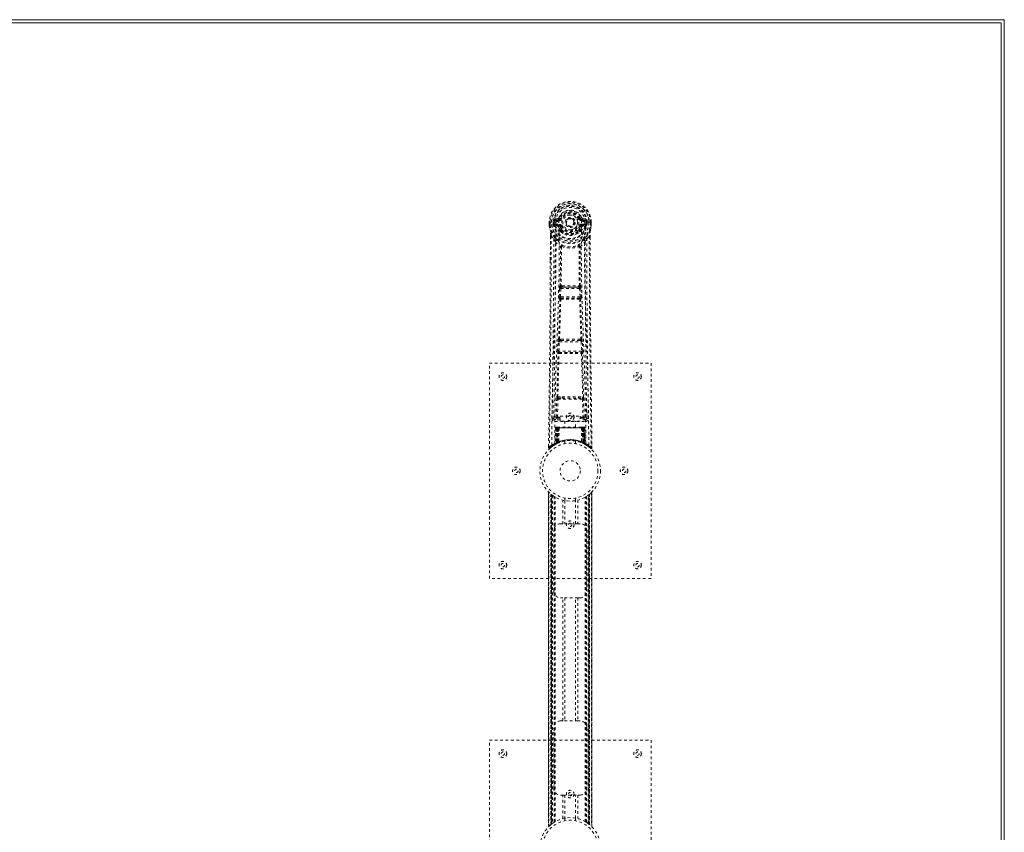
# Model space of a CAD drawing. Header units: inches. Extents: x 28 to 172, y 67 to 114.
# Tile 8 of 8: x 135 to 172, y 84 to 114. Entities that reach past the tile are written whole.
import ezdxf

# ---------------------------------------------------------------- set-up
doc = ezdxf.new("R2010")
doc.units = ezdxf.units.IN
doc.header["$MEASUREMENT"] = 0
doc.linetypes.add('SLD-Dashed', pattern=[0.075, 0.05, -0.025])
doc.linetypes.add('SLD-Solid', pattern=[0])

msp = doc.modelspace()

# ---------------------------------------------------------------- linework, layer by layer
at = {"color": 7, "linetype": 'SLD-Solid', "lineweight": 15}
for p, q in [((100.124, 114.005), (171.874, 114.005)), ((171.755, 113.887), (100.124, 113.887)), ((171.755, 113.887), (100.124, 113.887)), ((171.755, 66.623), (171.755, 113.887)), ((171.755, 66.623), (171.755, 113.887)), ((171.874, 114.005), (171.874, 66.505))]:
    msp.add_line(p, q, dxfattribs=at)
at = {"color": 7, "linetype": 'SLD-Dashed', "lineweight": 0}
for p, q in [((154.976, 106.489), (154.976, 106.373)), ((154.98, 106.489), (154.976, 106.489)), ((154.977, 106.49), (154.977, 106.373)), ((155.033, 106.489), (154.98, 106.489)), ((155.006, 106.487), (155.006, 106.373)), ((155.056, 106.488), (155.033, 106.489)), ((155.214, 106.488), (155.056, 106.488)), ((155.127, 106.415), (155.127, 106.486)), ((155.127, 106.415), (155.157, 106.417)), ((155.127, 106.415), (155.127, 106.415)), ((155.162, 106.486), (155.157, 106.486)), ((155.157, 106.486), (155.157, 106.417)), ((155.157, 106.416), (155.162, 106.397)), ((155.162, 106.408), (155.162, 106.486)), ((155.162, 106.397), (155.162, 106.408)), ((155.299, 106.63), (155.18, 106.606)), ((155.197, 106.418), (155.197, 106.388)), ((155.197, 106.418), (155.327, 106.418)), ((155.21, 106.57), (155.327, 106.591)), ((155.21, 106.57), (155.21, 106.54)), ((155.327, 106.57), (155.21, 106.57)), ((155.327, 106.54), (155.21, 106.54)), ((155.327, 106.591), (155.327, 106.57)), ((155.327, 106.54), (155.327, 106.57)), ((155.327, 106.418), (155.327, 106.388)), ((155.387, 106.634), (155.332, 106.657)), ((155.332, 106.524), (155.332, 106.526)), ((155.387, 106.634), (155.409, 106.625)), ((155.912, 106.479), (155.911, 106.464)), ((155.912, 106.487), (155.912, 106.479)), ((156.102, 106.625), (156.124, 106.634)), ((156.124, 106.634), (156.128, 106.627)), ((156.179, 106.526), (156.179, 106.524)), ((156.184, 106.591), (156.301, 106.57)), ((156.184, 106.591), (156.184, 106.57)), ((156.301, 106.57), (156.184, 106.57)), ((156.184, 106.54), (156.184, 106.57)), ((156.301, 106.54), (156.184, 106.54)), ((156.184, 106.418), (156.184, 106.388)), ((156.184, 106.418), (156.314, 106.418)), ((156.331, 106.606), (156.212, 106.63)), ((156.455, 106.488), (156.297, 106.488)), ((156.301, 106.54), (156.301, 106.57)), ((156.314, 106.388), (156.314, 106.418)), ((156.349, 106.486), (156.354, 106.486)), ((156.349, 106.408), (156.349, 106.486)), ((156.354, 106.416), (156.349, 106.397)), ((156.349, 106.397), (156.349, 106.408)), ((156.354, 106.417), (156.354, 106.486)), ((156.354, 106.417), (156.384, 106.415)), ((156.384, 106.487), (156.384, 106.486)), ((156.384, 106.486), (156.384, 106.415)), ((156.384, 106.415), (156.384, 106.415)), ((156.478, 106.489), (156.455, 106.488)), ((156.531, 106.489), (156.478, 106.489)), ((156.505, 106.373), (156.505, 106.487)), ((156.535, 106.489), (156.531, 106.489)), ((156.534, 106.373), (156.534, 106.49)), ((156.535, 106.489), (156.535, 106.373)), ((154.976, 106.373), (154.976, 106.368)), ((155.169, 106.371), (155.172, 106.366)), ((155.172, 106.366), (155.173, 106.366)), ((155.172, 106.366), (155.172, 106.366)), ((155.183, 106.355), (155.172, 106.366)), ((155.183, 106.355), (155.297, 106.334)), ((155.327, 106.363), (155.197, 106.388)), ((155.197, 106.388), (155.327, 106.388)), ((155.327, 106.363), (155.327, 106.388)), ((155.409, 106.334), (155.382, 106.322)), ((155.387, 106.173), (155.387, 106.191)), ((155.406, 106.127), (155.395, 106.144)), ((155.411, 106.197), (155.411, 106.179)), ((156.1, 106.179), (156.1, 106.197)), ((156.129, 106.322), (156.102, 106.334)), ((156.116, 106.144), (156.105, 106.127)), ((156.124, 106.173), (156.124, 106.191)), ((156.314, 106.388), (156.184, 106.363)), ((156.184, 106.363), (156.184, 106.388)), ((156.184, 106.388), (156.314, 106.388)), ((156.214, 106.334), (156.328, 106.355)), ((156.339, 106.366), (156.328, 106.355)), ((156.328, 106.355), (156.328, 106.355)), ((156.328, 106.355), (156.328, 106.355)), ((156.339, 106.366), (156.342, 106.371)), ((156.535, 106.368), (156.535, 106.373)), ((155.018, 105.988), (155.015, 105.064)), ((155.019, 105.063), (155.019, 105.987)), ((155.048, 105.986), (155.144, 105.871)), ((156.367, 105.871), (156.463, 105.986)), ((156.492, 105.934), (156.492, 105.987)), ((156.493, 105.988), (156.493, 105.934)), ((155.428, 105.569), (155.428, 105.569)), ((156.083, 105.569), (156.083, 105.569)), ((155.345, 103.715), (155.362, 104.033)), ((155.39, 103.713), (155.406, 104.03)), ((155.406, 104.03), (156.105, 104.03)), ((155.456, 104.129), (155.416, 104.128)), ((155.425, 104.075), (155.464, 104.075)), ((156.047, 104.075), (155.464, 104.075)), ((156.047, 104.075), (156.086, 104.075)), ((156.095, 104.128), (156.055, 104.129)), ((156.105, 104.03), (156.121, 103.713)), ((156.166, 103.715), (156.149, 104.033)), ((155.369, 103.621), (155.354, 103.626)), ((156.121, 103.713), (155.39, 103.713)), ((155.413, 103.664), (155.399, 103.668)), ((155.399, 103.668), (156.112, 103.668)), ((156.112, 103.668), (156.098, 103.664)), ((156.142, 103.621), (156.157, 103.626)), ((155.29, 101.698), (155.307, 102.05)), ((155.335, 101.696), (155.352, 102.048)), ((155.352, 102.048), (156.159, 102.048)), ((155.39, 102.145), (155.357, 102.144)), ((155.399, 102.093), (155.367, 102.093)), ((156.112, 102.093), (155.399, 102.093)), ((156.112, 102.093), (156.144, 102.093)), ((156.154, 102.144), (156.121, 102.145)), ((156.159, 102.048), (156.176, 101.696)), ((156.221, 101.698), (156.204, 102.05)), ((156.176, 101.696), (155.335, 101.696)), ((155.349, 101.647), (155.341, 101.651)), ((155.341, 101.651), (156.17, 101.651)), ((156.17, 101.651), (156.162, 101.647)), ((155.297, 101.608), (155.305, 101.604)), ((156.206, 101.604), (156.214, 101.608)), ((152.755, 93.255), (152.755, 101.255)), ((152.755, 101.255), (158.755, 101.255)), ((158.755, 101.255), (158.755, 93.255)), ((155.237, 99.253), (155.252, 99.914)), ((155.281, 99.252), (155.297, 99.913)), ((155.294, 99.998), (155.451, 100.004)), ((155.297, 99.913), (156.214, 99.913)), ((155.305, 99.954), (155.458, 99.956)), ((155.458, 99.956), (156.053, 99.956)), ((156.053, 99.956), (156.206, 99.954)), ((156.06, 100.004), (156.217, 99.998)), ((156.214, 99.913), (156.229, 99.252)), ((156.274, 99.253), (156.259, 99.914)), ((155.147, 99.485), (155.143, 99.198)), ((156.368, 99.198), (156.364, 99.485)), ((155.143, 99.195), (155.144, 99.187)), ((155.188, 99.15), (155.188, 99.089)), ((155.375, 99.15), (155.188, 99.15)), ((155.188, 99.089), (156.323, 99.089)), ((155.281, 99.207), (155.281, 99.252)), ((155.281, 99.252), (155.375, 99.252)), ((155.281, 99.207), (155.375, 99.207)), ((155.375, 99.283), (156.125, 99.283)), ((155.375, 99.103), (155.375, 99.283)), ((156.125, 99.103), (155.375, 99.103)), ((155.56, 99.103), (155.56, 98.88)), ((155.95, 98.88), (155.95, 99.103)), ((156.125, 99.283), (156.125, 99.103)), ((156.125, 99.252), (156.229, 99.252)), ((156.125, 99.207), (156.229, 99.207)), ((156.323, 99.15), (156.125, 99.15)), ((156.229, 99.207), (156.229, 99.252)), ((156.323, 99.089), (156.323, 99.15)), ((156.367, 99.187), (156.368, 99.195)), ((155.21, 98.851), (155.189, 98.246)), ((155.223, 98.851), (155.202, 98.254)), ((155.223, 98.851), (155.21, 98.851)), ((155.244, 98.855), (155.221, 98.261)), ((155.241, 98.851), (155.221, 98.265)), ((155.308, 98.851), (155.241, 98.851)), ((155.249, 98.851), (155.248, 98.295)), ((155.256, 98.88), (155.249, 98.88)), ((155.256, 98.851), (155.249, 98.851)), ((155.263, 98.88), (155.253, 98.88)), ((155.256, 98.851), (156.255, 98.851)), ((155.256, 98.298), (155.256, 98.851)), ((155.262, 98.301), (155.262, 98.851)), ((155.262, 98.851), (155.269, 98.851)), ((155.269, 98.88), (155.263, 98.88)), ((155.269, 98.851), (155.269, 98.304)), ((156.242, 98.851), (155.269, 98.851)), ((155.325, 98.88), (155.271, 98.88)), ((155.281, 98.851), (155.28, 98.31)), ((155.287, 98.88), (155.281, 98.88)), ((155.287, 98.851), (155.281, 98.851)), ((155.287, 98.88), (155.325, 98.88)), ((155.287, 98.851), (156.224, 98.851)), ((155.287, 98.312), (155.287, 98.851)), ((155.289, 98.3), (155.308, 98.851)), ((155.309, 98.851), (155.29, 98.301)), ((155.308, 98.851), (155.309, 98.851)), ((155.34, 98.851), (155.309, 98.851)), ((155.34, 98.851), (155.335, 98.33)), ((155.347, 98.88), (155.339, 98.88)), ((156.171, 98.851), (155.34, 98.851)), ((156.164, 98.88), (155.347, 98.88)), ((156.172, 98.88), (156.164, 98.88)), ((156.171, 98.851), (156.176, 98.33)), ((156.202, 98.851), (156.171, 98.851)), ((156.24, 98.88), (156.186, 98.88)), ((156.186, 98.88), (156.224, 98.88)), ((156.221, 98.301), (156.202, 98.851)), ((156.202, 98.851), (156.203, 98.851)), ((156.203, 98.851), (156.222, 98.3)), ((156.27, 98.851), (156.203, 98.851)), ((156.23, 98.88), (156.224, 98.88)), ((156.23, 98.851), (156.224, 98.851)), ((156.224, 98.851), (156.224, 98.312)), ((156.231, 98.31), (156.23, 98.851)), ((156.248, 98.88), (156.242, 98.88)), ((156.242, 98.304), (156.242, 98.851)), ((156.242, 98.851), (156.249, 98.851)), ((156.258, 98.88), (156.248, 98.88)), ((156.249, 98.851), (156.249, 98.301)), ((156.262, 98.88), (156.255, 98.88)), ((156.262, 98.851), (156.255, 98.851)), ((156.255, 98.851), (156.255, 98.298)), ((156.263, 98.295), (156.262, 98.851)), ((156.29, 98.261), (156.267, 98.855)), ((156.27, 98.851), (156.29, 98.265)), ((156.288, 98.851), (156.309, 98.254)), ((156.301, 98.851), (156.288, 98.851)), ((156.301, 98.851), (156.322, 98.246)), ((155.555, 98.363), (155.555, 98.266)), ((155.955, 98.266), (155.955, 98.363)), ((154.95, 98.181), (154.949, 98.114)), ((154.95, 98.181), (154.949, 98.114)), ((154.949, 98.114), (154.979, 98.114)), ((154.951, 98.177), (154.95, 98.114)), ((154.998, 98.093), (155.04, 98.127)), ((155.174, 98.221), (155.187, 98.229)), ((155.189, 98.246), (155.202, 98.254)), ((155.205, 98.24), (155.272, 98.274)), ((155.221, 98.265), (155.289, 98.3)), ((155.248, 98.295), (155.256, 98.298)), ((155.261, 98.269), (155.248, 98.295)), ((155.261, 98.269), (155.252, 98.264)), ((155.256, 98.298), (155.268, 98.272)), ((155.268, 98.272), (155.261, 98.269)), ((155.269, 98.304), (155.262, 98.301)), ((155.266, 98.271), (155.274, 98.275)), ((155.269, 98.304), (155.281, 98.278)), ((155.272, 98.274), (155.273, 98.274)), ((155.273, 98.274), (155.28, 98.278)), ((155.28, 98.31), (155.287, 98.312)), ((155.292, 98.283), (155.28, 98.31)), ((155.29, 98.301), (155.289, 98.3)), ((155.298, 98.286), (155.292, 98.283)), ((156.224, 98.312), (156.213, 98.286)), ((156.219, 98.283), (156.213, 98.286)), ((156.231, 98.31), (156.219, 98.283)), ((156.222, 98.3), (156.221, 98.301)), ((156.222, 98.3), (156.29, 98.265)), ((156.224, 98.312), (156.231, 98.31)), ((156.242, 98.304), (156.23, 98.278)), ((156.238, 98.274), (156.239, 98.274)), ((156.239, 98.274), (156.253, 98.266)), ((156.249, 98.301), (156.242, 98.304)), ((156.255, 98.298), (156.243, 98.272)), ((156.25, 98.269), (156.243, 98.272)), ((156.263, 98.295), (156.25, 98.269)), ((156.276, 98.255), (156.25, 98.269)), ((156.255, 98.298), (156.263, 98.295)), ((156.27, 98.258), (156.305, 98.24)), ((156.309, 98.254), (156.322, 98.246)), ((156.318, 98.234), (156.331, 98.226)), ((156.324, 98.229), (156.337, 98.221)), ((156.471, 98.127), (156.513, 98.093)), ((156.532, 98.114), (156.512, 98.091)), ((156.562, 98.114), (156.561, 98.181)), ((154.95, 96.471), (154.95, 84.04)), ((154.95, 84.041), (154.95, 96.47)), ((154.95, 96.47), (154.951, 96.469)), ((154.95, 96.469), (154.95, 84.042)), ((154.962, 84.053), (154.962, 96.457)), ((155.04, 84.124), (155.04, 96.387)), ((155.04, 96.387), (155.04, 84.124)), ((155.045, 96.383), (155.045, 84.128)), ((155.085, 96.352), (155.049, 96.38)), ((155.049, 84.131), (155.049, 96.38)), ((155.049, 96.38), (155.049, 84.131)), ((155.054, 96.375), (155.054, 84.135)), ((155.064, 84.143), (155.064, 96.368)), ((155.065, 84.144), (155.065, 96.367)), ((155.067, 96.366), (155.067, 84.145)), ((155.069, 96.364), (155.069, 84.147)), ((155.099, 96.341), (155.099, 84.169)), ((155.157, 96.303), (155.153, 96.306)), ((155.157, 84.208), (155.157, 96.303)), ((155.183, 84.224), (155.183, 96.287)), ((155.2, 84.234), (155.2, 96.277)), ((155.474, 95.29), (155.474, 96.166)), ((155.555, 96.244), (155.555, 96.148)), ((155.955, 96.148), (155.955, 96.244)), ((156.037, 96.166), (156.037, 95.29)), ((156.311, 84.234), (156.311, 96.277)), ((156.328, 84.224), (156.328, 96.287)), ((156.354, 84.208), (156.354, 96.303)), ((156.419, 84.163), (156.419, 96.347)), ((156.442, 84.147), (156.442, 96.364)), ((156.444, 84.145), (156.444, 96.366)), ((156.446, 96.367), (156.446, 84.144)), ((156.45, 96.37), (156.45, 84.14)), ((156.462, 96.38), (156.462, 84.131)), ((156.462, 84.131), (156.462, 96.38)), ((156.464, 84.129), (156.464, 96.382)), ((156.471, 96.387), (156.466, 96.383)), ((156.466, 84.128), (156.466, 96.383)), ((156.47, 84.124), (156.47, 96.387)), ((156.471, 96.387), (156.471, 84.124)), ((156.548, 96.457), (156.548, 84.053)), ((156.561, 84.04), (156.561, 96.471)), ((156.561, 96.47), (156.561, 84.041)), ((156.561, 84.042), (156.561, 96.469)), ((155.558, 96.148), (155.558, 95.29)), ((155.953, 95.29), (155.953, 96.148)), ((155.39, 95.29), (155.474, 95.29)), ((156.037, 95.29), (155.474, 95.29)), ((156.037, 95.29), (156.12, 95.29)), ((155.14, 92.79), (155.14, 95.04)), ((156.37, 95.04), (156.37, 92.79)), ((158.755, 93.255), (152.755, 93.255)), ((155.474, 92.54), (155.39, 92.54)), ((155.474, 87.97), (155.474, 92.54)), ((156.037, 92.54), (155.474, 92.54)), ((155.558, 92.54), (155.558, 87.97)), ((155.953, 87.97), (155.953, 92.54)), ((156.037, 92.54), (156.037, 87.97)), ((156.12, 92.54), (156.037, 92.54)), ((155.39, 87.97), (155.474, 87.97)), ((156.037, 87.97), (155.474, 87.97)), ((156.037, 87.97), (156.12, 87.97)), ((155.14, 85.47), (155.14, 87.72)), ((156.37, 87.72), (156.37, 85.47)), ((152.755, 79.255), (152.755, 87.255)), ((152.755, 87.255), (158.755, 87.255)), ((158.755, 87.255), (158.755, 79.255)), ((155.474, 85.22), (155.39, 85.22)), ((155.474, 84.345), (155.474, 85.22)), ((155.474, 85.22), (156.037, 85.22)), ((155.558, 85.22), (155.558, 84.363)), ((155.953, 84.363), (155.953, 85.22)), ((156.037, 85.22), (156.037, 84.345)), ((156.12, 85.22), (156.037, 85.22)), ((155.04, 84.124), (155.045, 84.128)), ((155.555, 84.363), (155.555, 84.266)), ((155.955, 84.266), (155.955, 84.363)), ((156.354, 84.208), (156.358, 84.205)), ((156.426, 84.159), (156.462, 84.131)), ((156.462, 84.131), (156.442, 84.147)), ((156.466, 84.128), (156.471, 84.124)), ((156.561, 84.041), (156.56, 84.042))]:
    msp.add_line(p, q, dxfattribs=at)
at = {"color": 7, "linetype": 'SLD-Dashed', "lineweight": 0, "flags": 128}
for points in [[(155.332, 106.526), (155.338, 106.603), (155.361, 106.677), (155.4, 106.746), (155.454, 106.806), (155.519, 106.854), (155.593, 106.89), (155.673, 106.912), (155.755, 106.92), (155.838, 106.912), (155.918, 106.89), (155.992, 106.854), (156.057, 106.806), (156.111, 106.746), (156.15, 106.677), (156.173, 106.603), (156.179, 106.526)], [(154.976, 106.489), (154.976, 106.489), (154.977, 106.489), (154.979, 106.488), (154.983, 106.488), (154.987, 106.488), (154.993, 106.487), (154.999, 106.487), (155.006, 106.487)], [(155.068, 98.208), (155.075, 99.255), (155.095, 100.3), (155.124, 101.342), (155.159, 102.38), (155.193, 103.414), (155.218, 104.443), (155.227, 105.468), (155.214, 106.488)], [(155.157, 106.416), (155.157, 106.417), (155.157, 106.417)], [(155.162, 106.408), (155.179, 106.416), (155.197, 106.418)], [(155.21, 106.54), (155.187, 106.545), (155.167, 106.558)], [(155.177, 98.263), (155.186, 99.308), (155.207, 100.351), (155.239, 101.39), (155.276, 102.426), (155.312, 103.457), (155.338, 104.484), (155.346, 105.506), (155.332, 106.523)], [(155.327, 106.591), (155.364, 106.605), (155.377, 106.618)], [(155.377, 106.618), (155.382, 106.626), (155.387, 106.634)], [(155.436, 106.613), (155.431, 106.616), (155.426, 106.618), (155.421, 106.62), (155.417, 106.621), (155.414, 106.623), (155.411, 106.624), (155.409, 106.625), (155.409, 106.625)], [(156.075, 106.613), (156.08, 106.616), (156.085, 106.618), (156.09, 106.62), (156.094, 106.621), (156.097, 106.623), (156.1, 106.624), (156.101, 106.625), (156.102, 106.625)], [(156.334, 98.263), (156.325, 99.308), (156.304, 100.351), (156.272, 101.391), (156.235, 102.426), (156.199, 103.458), (156.173, 104.484), (156.164, 105.506), (156.179, 106.523)], [(156.443, 98.208), (156.436, 99.255), (156.416, 100.3), (156.387, 101.342), (156.352, 102.38), (156.318, 103.414), (156.292, 104.443), (156.284, 105.468), (156.297, 106.488)], [(156.344, 106.558), (156.324, 106.545), (156.301, 106.54)], [(156.314, 106.418), (156.332, 106.416), (156.349, 106.408)], [(156.354, 106.486), (156.358, 106.486), (156.364, 106.486), (156.374, 106.486), (156.384, 106.487)], [(156.354, 106.417), (156.354, 106.416), (156.354, 106.416)], [(156.505, 106.487), (156.512, 106.487), (156.518, 106.487), (156.524, 106.488), (156.528, 106.488), (156.532, 106.488), (156.534, 106.489), (156.535, 106.489), (156.535, 106.489)], [(154.976, 106.373), (154.989, 106.276), (155.005, 106.199)], [(154.976, 106.368), (154.977, 106.369), (154.979, 106.369), (154.982, 106.369), (154.985, 106.37), (154.99, 106.37), (154.995, 106.371), (155, 106.372), (155.006, 106.373)], [(155.006, 106.373), (154.999, 106.373), (154.993, 106.373), (154.987, 106.373), (154.983, 106.373), (154.979, 106.373), (154.977, 106.373), (154.976, 106.373), (154.976, 106.373)], [(154.976, 106.368), (154.988, 106.279), (155.006, 106.188)], [(155.005, 106.199), (155.005, 106.193), (155.006, 106.188)], [(155.186, 105.91), (155.085, 106.034), (155.006, 106.188)], [(155.325, 106.312), (155.311, 106.329), (155.297, 106.334)], [(155.387, 106.191), (155.355, 106.244), (155.325, 106.312)], [(155.382, 106.322), (155.409, 106.259), (155.439, 106.21)], [(155.406, 106.127), (155.481, 106.069), (155.538, 106.04)], [(155.436, 106.345), (155.431, 106.343), (155.426, 106.341), (155.421, 106.339), (155.417, 106.337), (155.414, 106.336), (155.411, 106.335), (155.409, 106.334), (155.409, 106.334)], [(155.973, 106.04), (156.03, 106.069), (156.105, 106.127)], [(156.072, 106.21), (156.102, 106.259), (156.129, 106.322)], [(156.075, 106.345), (156.08, 106.343), (156.085, 106.341), (156.09, 106.339), (156.094, 106.337), (156.097, 106.336), (156.1, 106.335), (156.101, 106.334), (156.102, 106.334)], [(156.124, 106.191), (156.156, 106.244), (156.186, 106.312)], [(156.186, 106.312), (156.2, 106.329), (156.214, 106.334)], [(156.325, 105.91), (156.426, 106.034), (156.505, 106.188)], [(156.535, 106.373), (156.535, 106.373), (156.534, 106.373), (156.532, 106.373), (156.528, 106.373), (156.523, 106.373), (156.518, 106.373), (156.512, 106.373), (156.505, 106.373)], [(156.535, 106.368), (156.534, 106.369), (156.532, 106.369), (156.529, 106.369), (156.526, 106.37), (156.521, 106.37), (156.516, 106.371), (156.511, 106.372), (156.505, 106.373)], [(156.505, 106.188), (156.521, 106.268), (156.535, 106.368)], [(156.505, 106.188), (156.506, 106.193), (156.506, 106.199)], [(156.535, 106.373), (156.522, 106.276), (156.506, 106.199)], [(155.048, 105.986), (155.046, 104.521), (155.037, 103.049), (155.023, 101.601), (155.02, 101.381), (155.018, 101.151), (155.015, 100.948), (155.013, 100.749), (155.01, 100.533), (155.008, 100.383), (155.006, 100.226), (155.004, 100.07), (155.002, 99.953), (155.001, 99.813), (154.999, 99.65), (154.994, 99.318), (154.992, 99.114), (154.988, 98.859), (154.985, 98.598), (154.982, 98.349), (154.979, 98.114)], [(155.018, 105.988), (155.018, 105.988), (155.019, 105.987), (155.021, 105.987), (155.025, 105.987), (155.03, 105.987), (155.036, 105.986), (155.042, 105.986), (155.048, 105.986)], [(155.144, 105.871), (155.143, 105.351), (155.142, 104.818), (155.139, 104.272), (155.136, 103.758), (155.132, 103.228), (155.126, 102.676), (155.121, 102.187), (155.118, 101.929), (155.115, 101.656), (155.111, 101.368), (155.107, 101.064), (155.104, 100.788), (155.101, 100.548), (155.098, 100.356), (155.095, 100.142), (155.092, 99.901), (155.089, 99.675), (155.087, 99.483), (155.084, 99.323), (155.083, 99.196)], [(155.203, 105.758), (155.29, 105.657), (155.39, 105.569)], [(155.281, 105.822), (155.291, 105.813), (155.296, 105.807)], [(156.121, 105.569), (156.221, 105.657), (156.308, 105.758)], [(156.215, 105.807), (156.22, 105.813), (156.23, 105.822)], [(156.428, 99.196), (156.426, 99.331), (156.424, 99.504), (156.421, 99.712), (156.418, 99.958), (156.415, 100.207), (156.412, 100.426), (156.41, 100.58), (156.408, 100.718), (156.407, 100.839), (156.405, 100.994), (156.402, 101.157), (156.4, 101.314), (156.391, 102.127), (156.382, 102.945), (156.374, 103.918), (156.369, 104.907), (156.367, 105.871)], [(156.463, 105.986), (156.469, 105.986), (156.475, 105.986), (156.481, 105.987), (156.486, 105.987), (156.49, 105.987), (156.492, 105.987), (156.493, 105.988), (156.493, 105.988)], [(156.463, 105.986), (156.465, 104.523), (156.474, 103.049), (156.488, 101.601), (156.491, 101.354), (156.494, 101.096), (156.497, 100.881), (156.5, 100.652), (156.503, 100.402), (156.506, 100.13), (156.509, 99.913), (156.512, 99.65), (156.517, 99.326), (156.519, 99.116), (156.523, 98.857), (156.526, 98.595), (156.529, 98.347), (156.532, 98.114)], [(156.493, 105.934), (156.501, 103.365), (156.528, 100.74), (156.562, 98.114)], [(155.38, 104.122), (155.391, 104.843), (155.392, 105.561)], [(155.438, 105.58), (155.433, 105.589), (155.426, 105.595), (155.418, 105.598), (155.41, 105.598), (155.403, 105.595), (155.396, 105.588), (155.392, 105.58), (155.39, 105.569)], [(155.428, 105.569), (155.427, 104.85), (155.416, 104.128)], [(156.121, 105.569), (156.119, 105.58), (156.115, 105.588), (156.108, 105.595), (156.101, 105.598), (156.093, 105.598), (156.085, 105.595), (156.078, 105.589), (156.073, 105.58)], [(156.095, 104.128), (156.084, 104.85), (156.083, 105.569)], [(156.131, 104.122), (156.12, 104.843), (156.119, 105.561)], [(155.015, 105.064), (155.01, 103.365), (154.983, 100.74), (154.95, 98.181)], [(155.362, 104.033), (155.367, 104.033), (155.377, 104.032), (155.391, 104.031), (155.406, 104.03)], [(155.425, 104.075), (155.424, 104.075), (155.422, 104.073), (155.419, 104.07), (155.413, 104.061), (155.409, 104.047), (155.406, 104.03)], [(155.456, 104.129), (155.755, 104.13), (156.055, 104.129)], [(155.464, 104.075), (155.755, 104.077), (156.047, 104.075)], [(156.105, 104.03), (156.12, 104.031), (156.134, 104.032), (156.144, 104.033), (156.149, 104.033)], [(155.322, 102.14), (155.347, 102.882), (155.369, 103.621)], [(155.345, 103.715), (155.35, 103.715), (155.361, 103.715), (155.375, 103.714), (155.39, 103.713)], [(155.357, 102.144), (155.382, 102.887), (155.404, 103.627)], [(155.399, 103.668), (155.394, 103.672), (155.39, 103.682), (155.389, 103.689), (155.389, 103.696), (155.389, 103.705), (155.39, 103.713)], [(156.107, 103.627), (156.129, 102.887), (156.154, 102.144)], [(156.121, 103.713), (156.122, 103.705), (156.122, 103.696), (156.122, 103.689), (156.12, 103.682), (156.117, 103.672), (156.112, 103.668)], [(156.121, 103.713), (156.136, 103.714), (156.15, 103.715), (156.161, 103.715), (156.166, 103.715)], [(156.188, 102.14), (156.164, 102.882), (156.142, 103.621)], [(155.307, 102.05), (155.31, 102.082), (155.31, 102.085)], [(155.307, 102.05), (155.312, 102.05), (155.322, 102.05), (155.337, 102.049), (155.352, 102.048)], [(156.159, 102.048), (156.174, 102.049), (156.189, 102.05), (156.199, 102.05), (156.204, 102.05)], [(156.204, 102.05), (156.201, 102.082), (156.201, 102.085)], [(155.29, 101.698), (155.295, 101.697), (155.305, 101.697), (155.32, 101.696), (155.335, 101.696)], [(156.176, 101.696), (156.191, 101.696), (156.206, 101.697), (156.216, 101.697), (156.221, 101.698)], [(155.261, 99.996), (155.28, 100.801), (155.305, 101.604)], [(155.294, 99.998), (155.314, 100.804), (155.339, 101.608)], [(156.172, 101.608), (156.197, 100.804), (156.217, 99.998)], [(156.25, 99.996), (156.23, 100.801), (156.206, 101.604)], [(155.252, 99.914), (155.257, 99.914), (155.267, 99.914), (155.282, 99.913), (155.297, 99.913)], [(155.451, 100.004), (155.755, 100.004), (156.06, 100.004)], [(155.458, 99.956), (155.755, 99.956), (156.053, 99.956)], [(156.214, 99.913), (156.229, 99.913), (156.244, 99.914), (156.254, 99.914), (156.259, 99.914)], [(155.237, 99.253), (155.167, 99.224), (155.143, 99.195)], [(155.188, 99.15), (155.212, 99.178), (155.281, 99.207)], [(155.237, 99.253), (155.241, 99.253), (155.251, 99.252), (155.265, 99.252), (155.281, 99.252)], [(156.229, 99.252), (156.246, 99.252), (156.259, 99.252), (156.269, 99.253), (156.274, 99.253)], [(156.229, 99.207), (156.299, 99.178), (156.323, 99.15)], [(156.368, 99.195), (156.344, 99.224), (156.274, 99.253)], [(155.21, 98.851), (155.212, 98.851), (155.221, 98.851), (155.234, 98.851), (155.249, 98.851)], [(155.262, 98.851), (155.248, 98.851), (155.235, 98.851), (155.226, 98.851), (155.223, 98.851)], [(155.241, 98.851), (155.241, 98.851), (155.243, 98.851), (155.247, 98.851), (155.252, 98.851), (155.258, 98.851), (155.265, 98.851), (155.273, 98.851), (155.281, 98.851)], [(156.23, 98.851), (156.238, 98.851), (156.246, 98.851), (156.253, 98.851), (156.259, 98.851), (156.264, 98.851), (156.268, 98.851), (156.269, 98.851), (156.27, 98.851)], [(156.24, 98.88), (156.24, 98.88), (156.238, 98.88)], [(156.288, 98.851), (156.285, 98.851), (156.276, 98.851), (156.263, 98.851), (156.249, 98.851)], [(156.262, 98.851), (156.277, 98.851), (156.29, 98.851), (156.299, 98.851), (156.301, 98.851)], [(156.27, 98.851), (156.269, 98.858), (156.268, 98.86)], [(154.952, 98.114), (154.954, 98.107), (154.957, 98.099), (154.962, 98.092), (154.969, 98.087), (154.976, 98.085), (154.983, 98.084), (154.99, 98.086), (154.997, 98.09)], [(154.999, 98.091), (155.032, 98.12), (155.04, 98.126)], [(155.116, 98.183), (155.165, 98.216), (155.21, 98.241)], [(155.274, 98.275), (155.274, 98.275), (155.273, 98.277), (155.272, 98.279), (155.271, 98.283), (155.269, 98.286), (155.267, 98.291), (155.264, 98.296), (155.262, 98.301)], [(155.287, 98.312), (155.291, 98.302), (155.295, 98.294), (155.298, 98.288), (155.298, 98.286)], [(156.237, 98.275), (156.237, 98.275), (156.238, 98.277), (156.239, 98.279), (156.24, 98.283), (156.242, 98.286), (156.244, 98.291), (156.247, 98.296), (156.249, 98.301)], [(156.292, 98.257), (156.29, 98.263), (156.29, 98.265)], [(156.307, 98.239), (156.346, 98.216), (156.395, 98.184)], [(156.329, 98.229), (156.322, 98.24), (156.318, 98.253)], [(156.514, 98.094), (156.521, 98.09), (156.529, 98.088), (156.537, 98.087), (156.545, 98.089), (156.552, 98.092), (156.557, 98.097), (156.56, 98.104), (156.562, 98.112)], [(156.562, 98.114), (156.561, 98.115), (156.56, 98.114), (156.553, 98.114), (156.544, 98.114), (156.538, 98.114), (156.532, 98.114)], [(156.466, 96.383), (156.46, 96.378), (156.45, 96.37)], [(155.562, 96.147), (155.559, 96.148), (155.558, 96.148)], [(155.953, 96.148), (155.954, 96.148), (155.936, 96.145), (155.899, 96.139), (155.844, 96.134), (155.78, 96.131), (155.755, 96.13)], [(155.953, 96.148), (155.942, 96.146), (155.916, 96.142)], [(155.558, 84.363), (155.569, 84.365), (155.577, 84.366)], [(155.949, 84.364), (155.952, 84.363), (155.953, 84.363)], [(156.45, 84.14), (156.461, 84.132), (156.466, 84.127)]]:
    msp.add_lwpolyline(points, dxfattribs=at)
at = {"color": 7, "linetype": 'SLD-Dashed', "lineweight": 0}
for centre, radius in [((155.755, 106.479), 0.7), ((155.755, 106.479), 0.69), ((155.755, 106.479), 0.623), ((155.755, 106.479), 0.32), ((155.755, 106.479), 0.275), ((155.755, 106.479), 0.188), ((155.755, 106.479), 0.156), ((155.755, 106.479), 0.142), ((155.755, 106.479), 0.139), ((155.755, 106.479), 0.138), ((153.255, 100.755), 0.141), ((153.255, 100.755), 0.0625), ((158.255, 100.755), 0.14), ((158.255, 100.755), 0.0625), ((155.755, 99.255), 0.141), ((155.755, 99.255), 0.0625), ((155.755, 97.255), 1.125), ((155.755, 97.255), 1.03), ((155.755, 97.255), 0.376), ((153.755, 97.255), 0.141), ((153.755, 97.255), 0.0625), ((157.755, 97.255), 0.141), ((157.755, 97.255), 0.0625), ((155.755, 95.255), 0.141), ((155.755, 95.255), 0.0625), ((153.255, 93.755), 0.141), ((153.255, 93.755), 0.0625), ((158.255, 93.755), 0.14), ((158.255, 93.755), 0.0625), ((153.255, 86.755), 0.141), ((153.255, 86.755), 0.0625), ((158.255, 86.755), 0.14), ((158.255, 86.755), 0.0625), ((155.755, 85.255), 0.141), ((155.755, 85.255), 0.0625), ((155.755, 83.255), 1.125), ((155.755, 83.255), 1.03)]:
    msp.add_circle(centre, radius, dxfattribs=at)
for centre, radius, start, end in [((155.755, 106.479), 0.78, 0.7166, 179.2834), ((155.755, 106.479), 0.78, 0, 179.3038), ((155.755, 106.479), 0.75, 0.5688, 179.4312), ((155.755, 106.479), 0.629, 0.6526, 179.3474), ((155.755, 106.479), 0.599, 0.6527, 179.3473), ((155.755, 106.494), 0.541, 359.3498, 180.6502), ((155.755, 106.479), 0.459, 22.774, 157.226), ((155.755, 106.479), 0.4, 22.774, 157.226), ((155.755, 106.479), 0.376, 22.774, 157.226), ((155.755, 106.479), 0.346, 22.7742, 157.2258), ((155.154, 107.534), 1.048, 268.5362, 270.1571), ((155.755, 106.479), 0.632, 185.8274, 354.1726), ((155.755, 106.479), 0.602, 186.0327, 353.9673), ((155.755, 106.479), 0.593, 172.3909, 179.3289), ((155.247, 106.404), 0.0855, 184.4817, 202.7828), ((155.371, 106.531), 0.205, 158.3182, 172.3602), ((155.209, 106.6), 0.0299, 167.8835, 271.9624), ((155.333, 106.302), 0.221, 90.3097, 122.5194), ((155.327, 106.621), 0.0301, 162.3694, 268.5546), ((155.29, 106.674), 0.0454, 281.2463, 337.5751), ((155.327, 106.659), 0.089, 270, 337.226), ((155.327, 106.659), 0.119, 269.9989, 337.2244), ((155.327, 106.299), 0.119, 22.7756, 90.0011), ((155.755, 106.479), 0.275, 90.0003, 269.9997), ((155.755, 106.479), 0.275, 269.9984, 90.0016), ((156.184, 106.659), 0.119, 202.7685, 270.0037), ((156.184, 106.299), 0.119, 89.9963, 157.2315), ((156.184, 106.659), 0.089, 202.774, 270), ((156.722, 105.286), 1.475, 111.6197, 113.9253), ((156.19, 106.662), 0.0715, 209.6142, 265.2209), ((156.221, 106.675), 0.0454, 202.4488, 258.7138), ((156.173, 106.291), 0.233, 58.0392, 88.5929), ((156.183, 106.621), 0.0301, 271.424, 17.652), ((156.302, 106.6), 0.0299, 268.0376, 12.1165), ((156.139, 106.53), 0.206, 7.6654, 21.6562), ((156.234, 106.411), 0.116, 339.6374, 353.0981), ((155.755, 106.479), 0.593, 0.6711, 7.6091), ((155.006, 106.373), 0.03, 180.0028, 185.051), ((155.755, 106.479), 0.787, 188.0937, 351.9063), ((153.831, 106.018), 1.188, 358.575, 8.7869), ((155.755, 106.479), 0.758, 188.0932, 351.9068), ((151.531, 105.37), 3.571, 9.944, 13.2509), ((155.196, 106.358), 0.0306, 89.0747, 154.5846), ((155.625, 106.576), 0.499, 204.8882, 243.9925), ((155.564, 106.577), 0.441, 210.2281, 246.4256), ((155.327, 106.334), 0.03, 91.1251, 178.7581), ((155.355, 106.306), 0.031, 31.5707, 169.9011), ((155.327, 106.299), 0.089, 22.774, 90), ((155.321, 106.299), 0.0649, 21.3224, 85.0805), ((155.417, 106.188), 0.0305, 44.5485, 174.2898), ((155.409, 106.151), 0.0458, 88.2977, 118.8793), ((155.41, 106.133), 0.046, 88.3074, 118.7839), ((155.432, 106.169), 0.045, 175.1449, 213.8959), ((155.446, 106.124), 0.0396, 127.1167, 174.8222), ((155.755, 106.479), 0.376, 202.774, 337.226), ((155.437, 106.175), 0.0348, 87.2757, 140.5972), ((155.755, 106.491), 0.453, 220.4518, 319.5482), ((155.444, 106.18), 0.033, 181.895, 228.3645), ((155.755, 106.519), 0.494, 227.4886, 312.5114), ((155.755, 106.479), 0.346, 202.7742, 337.2258), ((155.755, 106.473), 0.411, 219.7065, 320.2935), ((155.755, 106.46), 0.473, 242.6135, 297.3865), ((155.755, 106.479), 0.156, 245.2931, 290.0155), ((156.094, 106.188), 0.0305, 5.7193, 135.4489), ((156.074, 106.175), 0.0348, 39.4075, 92.7336), ((156.067, 106.18), 0.033, 311.6355, 358.105), ((156.065, 106.124), 0.0396, 5.1735, 52.8603), ((156.102, 106.151), 0.0459, 61.1295, 91.6935), ((156.101, 106.133), 0.0459, 61.1738, 91.7245), ((156.184, 106.299), 0.089, 90, 157.226), ((155.891, 106.57), 0.492, 295.7067, 335.4796), ((156.079, 106.169), 0.0448, 326.2181, 4.9431), ((155.947, 106.577), 0.441, 293.5927, 329.7432), ((156.19, 106.299), 0.0649, 94.9295, 158.677), ((156.156, 106.306), 0.031, 10.1731, 148.3516), ((156.184, 106.334), 0.0299, 1.1599, 88.957), ((156.315, 106.358), 0.0306, 25.4231, 90.9348), ((159.969, 105.372), 3.559, 166.7438, 170.0612), ((157.68, 106.018), 1.188, 171.2131, 181.4251), ((-344.547, 107.078), 499.752, 359.0962, 359.84861), ((155.478, 105.552), 0.462, 129.1851, 136.3341), ((150.356, 103.291), 5.439, 26.978, 28.3227), ((156.737, 107.489), 2.213, 225.5102, 228.8694), ((155.264, 105.755), 0.0608, 58.0062, 177.4211), ((156.027, 106.319), 0.893, 214.9848, 231.1507), ((155.483, 106.319), 0.893, 308.857, 325.0075), ((156.247, 105.755), 0.0608, 2.5742, 122.0007), ((154.775, 107.487), 2.211, 311.1322, 314.4939), ((161.155, 103.291), 5.439, 151.6774, 153.0219), ((655.559, 107.074), 499.253, 180.15101, 180.90418), ((156.034, 105.553), 0.461, 43.6649, 50.8252), ((155.451, 105.565), 0.0608, 73.7809, 175.95), ((155.379, 105.562), 0.0134, 356.9219, 33.8719), ((155.425, 105.498), 0.0708, 87.2863, 117.2817), ((155.441, 105.567), 0.0129, 102.4027, 173.2827), ((155.51, 105.563), 0.0738, 124.9962, 166.7448), ((155.755, 106.492), 0.966, 250.819, 289.1816), ((155.755, 106.417), 0.844, 250.0607, 289.9393), ((156.06, 105.565), 0.0608, 4.0392, 106.2299), ((156.001, 105.563), 0.0738, 13.2423, 55.0322), ((156.07, 105.567), 0.0128, 6.5879, 77.6733), ((156.086, 105.498), 0.0709, 62.7181, 92.7165), ((156.132, 105.562), 0.0133, 146.0483, 183.3929), ((155.542, 104.042), 0.181, 153.5425, 182.7669), ((155.411, 104.055), 0.0735, 85.5149, 114.1467), ((155.426, 104.121), 0.0457, 178.274, 268.1511), ((155.519, 104.117), 0.103, 173.8423, 204.0602), ((155.556, 104.115), 0.101, 172.2348, 203.4715), ((155.955, 104.115), 0.101, 336.5538, 7.74), ((155.992, 104.117), 0.104, 335.9775, 6.12), ((156.085, 104.121), 0.0457, 271.8462, 1.7408), ((156.048, 104.033), 0.0575, 357.8267, 47.5838), ((156.101, 104.056), 0.073, 65.7418, 94.5966), ((155.969, 104.042), 0.181, 357.2077, 26.4795), ((155.506, 103.686), 0.163, 169.7819, 201.8619), ((155.399, 103.623), 0.0451, 90.8671, 176.7647), ((155.414, 103.619), 0.0451, 90.9008, 176.6098), ((155.398, 103.552), 0.0749, 85.0867, 112.9565), ((155.462, 103.633), 0.0575, 147.5335, 185.8918), ((155.756, 141), 37.374, 269.4617, 270.5381), ((155.755, 136.247), 32.585, 269.3979, 270.6021), ((156.097, 103.619), 0.0451, 3.391, 89.0985), ((156.049, 103.633), 0.0578, 354.2171, 32.33), ((156.113, 103.552), 0.075, 67.071, 94.8952), ((156.112, 103.623), 0.0451, 3.2302, 89.138), ((156.005, 103.686), 0.163, 338.1167, 10.2278), ((155.446, 102.083), 0.136, 155.312, 179.2728), ((155.35, 102.06), 0.0843, 84.8687, 108.7973), ((155.367, 102.138), 0.0448, 177.9254, 222.9286), ((155.367, 102.135), 0.0422, 220.3282, 270.5258), ((155.42, 102.05), 0.068, 141.0962, 181.6421), ((155.444, 102.134), 0.0869, 173.4474, 208.337), ((155.47, 102.132), 0.0814, 171.2479, 208.6935), ((155.755, 69.364), 32.782, 89.3605, 90.6395), ((155.755, 68.739), 33.356, 89.387, 90.613), ((156.041, 102.132), 0.0814, 331.3116, 8.7474), ((156.068, 102.134), 0.0867, 331.6094, 6.5767), ((156.143, 102.138), 0.0455, 271.2423, 1.8377), ((156.091, 102.05), 0.068, 358.3743, 38.9081), ((156.161, 102.061), 0.0836, 71.1127, 95.2142), ((156.065, 102.083), 0.135, 0.6927, 24.7232), ((155.497, 101.667), 0.209, 171.5839, 196.496), ((155.342, 101.605), 0.0451, 90.5886, 177.0812), ((155.35, 101.602), 0.0451, 90.6251, 177.0086), ((155.389, 101.68), 0.0563, 164.2436, 211.7837), ((155.393, 101.615), 0.0546, 143.5286, 186.976), ((155.755, 134.466), 32.821, 269.291, 270.709), ((156.161, 101.602), 0.0451, 3.0056, 89.3727), ((156.117, 101.615), 0.0549, 353.1395, 36.356), ((156.122, 101.68), 0.0563, 328.2329, 15.7399), ((156.169, 101.605), 0.0451, 2.9239, 89.4064), ((156.014, 101.667), 0.209, 343.5127, 8.4074), ((155.331, 101.518), 0.0908, 85.1491, 107.0246), ((155.755, 138.252), 36.646, 269.3489, 270.6511), ((156.18, 101.517), 0.091, 72.9992, 94.8426), ((155.654, 99.913), 0.402, 168.1563, 179.9094), ((155.286, 99.859), 0.139, 86.8613, 100.6155), ((155.306, 99.999), 0.0456, 184.179, 268.2426), ((155.405, 100.002), 0.111, 181.8107, 205.6409), ((155.402, 99.913), 0.105, 157.5284, 180.3523), ((155.539, 99.993), 0.0887, 172.3289, 204.4263), ((155.972, 99.993), 0.089, 335.6291, 7.6156), ((156.107, 100.001), 0.11, 334.2302, 358.3411), ((156.205, 99.999), 0.0456, 271.7635, 355.8271), ((156.109, 99.913), 0.105, 359.6231, 22.4709), ((156.224, 99.858), 0.141, 79.4637, 93.0595), ((155.857, 99.913), 0.401, 0.0768, 11.8346), ((155.119, 100.788), 1.593, 268.7126, 270.8705), ((155.188, 99.194), 0.105, 179.2609, 269.9938), ((155.186, 99.192), 0.0423, 186.5512, 271.9724), ((155.282, 99.252), 0.0451, 179.0366, 269.5658), ((156.229, 99.252), 0.0451, 270.4283, 0.8942), ((156.323, 99.194), 0.105, 270.0062, 0.7391), ((156.325, 99.192), 0.0423, 268.0466, 353.4289), ((156.392, 100.793), 1.598, 269.1328, 271.2841), ((155.24, 98.85), 0.03, 90.0142, 177.9875), ((155.27, 98.808), 0.0741, 106.7324, 144.0662), ((155.253, 98.85), 0.03, 90.0245, 178.031), ((155.267, 98.715), 0.164, 91.7077, 100.6198), ((155.276, 98.845), 0.0356, 82.055, 170.3117), ((155.271, 98.85), 0.03, 90.0636, 178.0637), ((155.675, 98.858), 0.419, 176.9995, 180.9574), ((155.854, 98.857), 0.592, 177.9768, 180.5894), ((155.691, 98.859), 0.422, 177.0503, 180.9809), ((155.72, 98.859), 0.439, 177.1636, 180.9418), ((155.733, 98.858), 0.446, 177.1759, 180.8924), ((155.338, 98.85), 0.0299, 90.1785, 178.219), ((155.339, 98.85), 0.0299, 90.1966, 178.1828), ((155.376, 98.858), 0.0369, 141.8675, 189.6801), ((156.137, 98.858), 0.0353, 349.2461, 39.2412), ((156.172, 98.85), 0.0299, 1.781, 89.8215), ((156.173, 98.85), 0.0299, 1.8172, 89.8034), ((155.789, 98.859), 0.435, 359.0397, 2.8548), ((155.784, 98.859), 0.446, 359.0886, 2.8059), ((156.24, 98.85), 0.03, 1.9363, 89.9364), ((155.806, 98.858), 0.436, 359.0819, 2.8869), ((156.244, 98.713), 0.166, 79.6023, 88.3384), ((155.637, 98.857), 0.612, 359.4533, 1.9805), ((155.845, 98.858), 0.41, 359.0171, 3.0631), ((156.258, 98.85), 0.03, 1.9513, 89.9753), ((156.241, 98.808), 0.0742, 35.9494, 73.2652), ((156.271, 98.85), 0.03, 1.9868, 89.9936), ((155.755, 97.255), 1.158, 47.8708, 132.1286), ((155.755, 97.224), 1.19, 60.8883, 119.1117), ((155.755, 97.255), 1.128, 60.4891, 119.511), ((155.755, 97.256), 1.155, 64.3787, 115.6213), ((155.755, 97.257), 1.155, 65.0796, 114.9204), ((155.755, 97.257), 1.155, 66.0603, 113.9397), ((155.755, 97.292), 1.12, 67.9469, 112.0531), ((155.756, 97.212), 1.21, 124.674, 131.8354), ((154.979, 98.114), 0.03, 179.2845, 312.1318), ((155.049, 98.157), 0.0825, 211.7689, 232.6794), ((155.752, 97.26), 1.122, 124.6346, 132.0829), ((155.743, 97.017), 1.368, 114.4276, 119.5505), ((155.098, 98.208), 0.03, 180.1716, 304.0667), ((155.756, 97.254), 1.129, 119.5135, 124.6439), ((155.159, 98.247), 0.03, 301.0587, 357.9838), ((155.218, 98.276), 0.0429, 196.9703, 245.8296), ((155.172, 98.255), 0.0299, 300.2547, 358.1185), ((155.756, 97.254), 1.129, 118.6525, 120.2409), ((155.727, 97.644), 0.808, 126.3203, 131.7855), ((155.731, 97.643), 0.808, 125.4851, 130.87), ((155.205, 98.397), 0.138, 269.4164, 293.4619), ((155.781, 97.204), 1.185, 114.383, 119.075), ((155.191, 98.266), 0.0299, 299.1925, 358.2248), ((155.193, 98.264), 0.0273, 297.6339, 2.2934), ((155.735, 97.644), 0.806, 124.3165, 129.6132), ((155.26, 98.301), 0.0297, 295.4725, 358.5542), ((155.26, 98.301), 0.0297, 295.4273, 358.5323), ((155.709, 97.707), 0.727, 120.9919, 125.2221), ((155.305, 98.312), 0.0346, 344.868, 30.9861), ((156.206, 98.312), 0.0346, 149.0041, 195.1021), ((155.802, 97.707), 0.727, 54.773, 59.0021), ((155.762, 97.267), 1.114, 60.7732, 65.7638), ((156.251, 98.301), 0.0297, 181.4939, 244.5755), ((156.251, 98.301), 0.0297, 181.4603, 244.5421), ((155.777, 97.644), 0.805, 50.38, 55.6817), ((155.76, 97.264), 1.118, 59.7167, 64.7459), ((155.78, 97.643), 0.808, 49.1247, 54.5114), ((155.744, 97.232), 1.155, 59.964, 64.0307), ((155.77, 97.627), 0.83, 48.2862, 53.6081), ((156.32, 98.266), 0.0299, 181.8257, 240.757), ((156.32, 98.266), 0.03, 196.8515, 241.2838), ((156.339, 98.255), 0.03, 181.9333, 239.6936), ((156.293, 98.276), 0.0429, 294.1726, 343.0274), ((156.372, 98.284), 0.0716, 211.6678, 238.9021), ((155.757, 97.258), 1.124, 55.3417, 60.4947), ((156.352, 98.247), 0.03, 181.9794, 238.9457), ((155.793, 97.319), 1.053, 58.9212, 59.8658), ((155.769, 97.019), 1.367, 60.4447, 65.5737), ((156.413, 98.208), 0.03, 235.9314, 359.8303), ((155.757, 97.258), 1.125, 47.9124, 55.3605), ((155.755, 97.213), 1.21, 48.1661, 55.3297), ((156.532, 98.114), 0.03, 227.8592, 0.7245), ((155.791, 97.29), 1.174, 224.3206, 225.156), ((155.738, 97.233), 1.096, 231.0875, 232.4175), ((155.755, 97.255), 1.124, 232.2617, 239.3861), ((155.767, 97.274), 1.147, 237.887, 240.3984), ((155.765, 97.239), 1.106, 299.555, 302.1596), ((155.645, 97.396), 1.304, 307.6752, 308.7937), ((155.778, 97.23), 1.092, 307.6146, 315.7636), ((155.39, 95.04), 0.25, 90, 180), ((156.12, 95.04), 0.25, 0, 90), ((155.39, 92.79), 0.25, 180, 270), ((156.12, 92.79), 0.25, 270, 0), ((155.39, 87.72), 0.25, 90, 180), ((156.12, 87.72), 0.25, 0, 90), ((155.39, 85.47), 0.25, 180, 270), ((156.12, 85.47), 0.25, 270, 0), ((155.732, 83.281), 1.09, 127.6104, 135.7676), ((155.842, 83.147), 1.264, 128.0054, 129.377), ((155.879, 83.098), 1.325, 127.6968, 128.7972), ((155.761, 83.247), 1.135, 119.5885, 122.1261), ((155.78, 83.296), 1.077, 57.806, 60.4793), ((155.755, 83.255), 1.125, 52.2652, 59.3824), ((155.545, 83.046), 1.421, 44.4161, 45.1066)]:
    msp.add_arc(centre, radius, start, end, dxfattribs=at)

doc.saveas('drawing.dxf')
